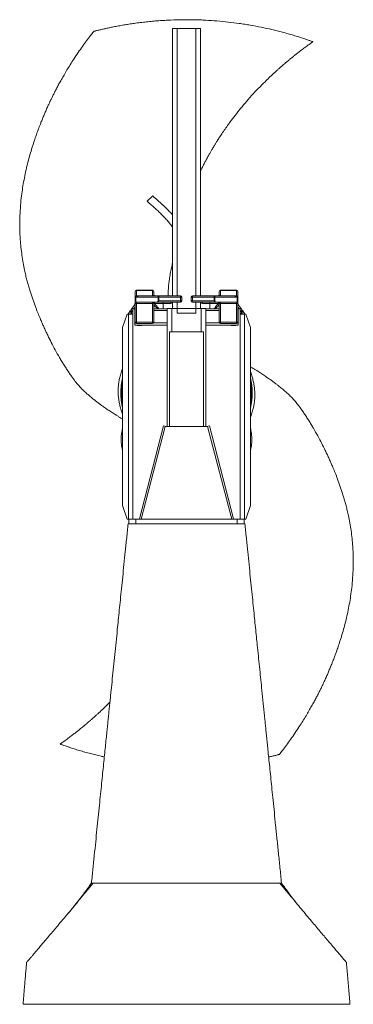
# Model space of a CAD drawing. Header units: millimetres. Extents: x 644 to 1360, y 540 to 2657.
import ezdxf

# ---------------------------------------------------------------- set-up
doc = ezdxf.new("R2010")
doc.units = ezdxf.units.MM

msp = doc.modelspace()

# ---------------------------------------------------------------- linework, layer by layer
at = {"color": 7, "linetype": 'Continuous', "lineweight": 15}
for p, q in [((971.8, 2637.9), (971.8, 2063.3)), ((971.8, 2637.9), (981.8, 2637.9)), ((981.8, 2637.9), (1021.9, 2637.9)), ((1021.9, 2637.9), (1031.9, 2637.9)), ((1031.9, 2637.9), (1031.9, 2063.3)), ((929.3, 2278.2), (917.4, 2266.7)), ((894.5, 2075.3), (894.5, 2075.1)), ((894.5, 2075.3), (928.6, 2075.3)), ((894.5, 2075.1), (894.5, 2063.5)), ((928.6, 2075.1), (894.5, 2075.1)), ((928.6, 2075.1), (928.6, 2075.3)), ((928.6, 2063.5), (928.6, 2075.1)), ((1075.1, 2075.3), (1075.1, 2075.1)), ((1075.1, 2075.3), (1109.2, 2075.3)), ((1075.1, 2075.1), (1075.1, 2063.5)), ((1109.2, 2075.1), (1075.1, 2075.1)), ((1109.2, 2075.1), (1109.2, 2075.3)), ((1109.2, 2063.5), (1109.2, 2075.1)), ((891.5, 2060.7), (891.5, 2072.3)), ((891.5, 2060.7), (893, 2060.7)), ((891.5, 2050.7), (891.5, 2060.7)), ((893, 2060.7), (893, 2049.6)), ((893, 2060.7), (893, 2060.7)), ((894.5, 2063.5), (894.6, 2063.5)), ((894.6, 2063.5), (928.6, 2063.5)), ((941, 2060.3), (896.7, 2060.3)), ((898.3, 2063.3), (942.5, 2063.3)), ((928.6, 2063.3), (928.6, 2063.5)), ((931.6, 2072.3), (931.6, 2066.3)), ((941, 2051.4), (941, 2060.3)), ((942.5, 2060.3), (941, 2060.3)), ((942.5, 2060.3), (942.5, 2063.3)), ((942.5, 2063.3), (988.8, 2063.3)), ((988.8, 2060.3), (942.5, 2060.3)), ((942.5, 2060.3), (942.5, 2052.9)), ((988.8, 2063.3), (988.8, 2060.3)), ((991.8, 2060.3), (988.8, 2060.3)), ((988.8, 2052.9), (988.8, 2060.3)), ((991.8, 2060.3), (991.8, 2052.9)), ((1011.9, 2052.9), (1011.9, 2060.3)), ((1011.9, 2060.3), (1014.9, 2060.3)), ((1014.9, 2060.3), (1014.9, 2063.3)), ((1014.9, 2063.3), (1061.2, 2063.3)), ((1014.9, 2060.3), (1014.9, 2052.9)), ((1061.2, 2060.3), (1014.9, 2060.3)), ((1061.2, 2060.3), (1061.2, 2063.3)), ((1061.2, 2063.3), (1105.5, 2063.3)), ((1061.2, 2052.9), (1061.2, 2060.3)), ((1061.2, 2060.3), (1062.8, 2060.3)), ((1062.8, 2060.3), (1062.8, 2051.4)), ((1107, 2060.3), (1062.8, 2060.3)), ((1072.1, 2066.3), (1072.1, 2072.3)), ((1075.1, 2063.5), (1109.1, 2063.5)), ((1075.1, 2063.5), (1075.1, 2063.3)), ((1109.1, 2063.5), (1109.2, 2063.5)), ((1110.7, 2060.7), (1110.7, 2060.7)), ((1110.7, 2049.6), (1110.7, 2060.7)), ((1110.7, 2060.7), (1112.2, 2060.7)), ((1112.2, 2072.3), (1112.2, 2060.7)), ((1112.2, 2060.7), (1112.2, 2050.7)), ((885.9, 2037.8), (890.7, 2045)), ((886.8, 1583.3), (886.8, 2035.7)), ((886.8, 2035.7), (890.9, 2035.7)), ((891.5, 2035.7), (890.9, 2035.7)), ((890.9, 2035.7), (890.9, 2031.6)), ((891.5, 2046.9), (891.5, 2050.7)), ((891.5, 2046.9), (894.5, 2046.9)), ((891.5, 2006.6), (891.5, 2046.9)), ((894.5, 2049.7), (894.5, 2046.9)), ((928.6, 2046.9), (894.5, 2046.9)), ((894.5, 2046.9), (894.5, 2006.6)), ((896.5, 2049.9), (936.7, 2049.9)), ((928.6, 2046.9), (931.6, 2046.9)), ((928.6, 2006.6), (928.6, 2046.9)), ((931.6, 2046.9), (931.6, 2006.6)), ((960.5, 2035.7), (931.6, 2035.7)), ((951.7, 2046.9), (934, 2046.9)), ((988.8, 2049.9), (936.7, 2049.9)), ((942.5, 2052.9), (941, 2051.4)), ((942.5, 2052.9), (988.8, 2052.9)), ((951.7, 2049.9), (951.7, 2046.9)), ((967.8, 2046.9), (951.7, 2046.9)), ((960.5, 1782.3), (960.5, 2036.1)), ((960.5, 2036.1), (970.6, 2036.1)), ((967.8, 2049.9), (967.8, 2046.9)), ((970.6, 1986.3), (970.6, 2036.1)), ((970.6, 2036.1), (981.7, 2036.1)), ((971.8, 2049.9), (971.8, 2036.1)), ((1022, 2036.1), (981.7, 2036.1)), ((981.7, 2036.1), (981.7, 2026)), ((991.8, 2052.9), (988.8, 2052.9)), ((988.8, 2049.9), (988.8, 2052.9)), ((1014.9, 2052.9), (1011.9, 2052.9)), ((1014.9, 2052.9), (1061.2, 2052.9)), ((1014.9, 2049.9), (1014.9, 2052.9)), ((1067, 2049.9), (1014.9, 2049.9)), ((1022, 2036.1), (1022, 2026)), ((1022, 2036.1), (1033.1, 2036.1)), ((1031.9, 2049.9), (1031.9, 2036.1)), ((1033.1, 2036.1), (1043.2, 2036.1)), ((1033.1, 2036.1), (1033.1, 1986.3)), ((1036, 2049.9), (1036, 2046.9)), ((1052, 2046.9), (1036, 2046.9)), ((1043.2, 1782.3), (1043.2, 2036.1)), ((1072.1, 2035.7), (1043.2, 2035.7)), ((1043.2, 2035.7), (1043.2, 2031.6)), ((1043.2, 2035.7), (1043.2, 2035.7)), ((1052, 2049.9), (1052, 2046.9)), ((1069.7, 2046.9), (1052, 2046.9)), ((1062.8, 2051.4), (1061.2, 2052.9)), ((1107.3, 2049.9), (1067, 2049.9)), ((1072.1, 2046.9), (1075.1, 2046.9)), ((1072.1, 2006.6), (1072.1, 2046.9)), ((1109.2, 2046.9), (1075.1, 2046.9)), ((1075.1, 2046.9), (1075.1, 2006.6)), ((1109.2, 2046.9), (1109.2, 2049.7)), ((1109.2, 2046.9), (1112.2, 2046.9)), ((1109.2, 2006.6), (1109.2, 2046.9)), ((1112.2, 2050.7), (1112.2, 2046.9)), ((1112.2, 2046.9), (1112.2, 2006.6)), ((1112.8, 2035.7), (1112.2, 2035.7)), ((1112.8, 2035.7), (1112.8, 2031.6)), ((1112.8, 2035.7), (1116.9, 2035.7)), ((1113, 2045), (1117.8, 2037.8)), ((1116.9, 2035.7), (1116.9, 1583.3)), ((874.6, 2024.3), (864.6, 1995)), ((877.3, 2024.3), (874.6, 2024.3)), ((876.8, 2024.3), (881.1, 2030.8)), ((877.3, 2024.3), (886.8, 2024.3)), ((877.3, 2024.3), (877.3, 1583.3)), ((881.1, 2030.8), (881.2, 2030.9)), ((881.2, 2030.9), (881.2, 2030.9)), ((881.9, 2030.4), (883.7, 2029.2)), ((883.7, 2029.2), (882.2, 2027)), ((882.2, 2024.3), (882.2, 2027)), ((886.3, 2029), (883.7, 2029.2)), ((886.8, 2024.3), (886.8, 1583.3)), ((890.9, 2005.4), (890.9, 2031.6)), ((891.5, 2031.6), (890.9, 2031.6)), ((960.5, 2031.6), (931.6, 2031.6)), ((1022, 2026), (981.7, 2026)), ((1043.2, 2005.4), (1043.2, 2031.6)), ((1072.1, 2031.6), (1043.2, 2031.6)), ((1112.8, 2031.6), (1112.2, 2031.6)), ((1112.8, 2005.4), (1112.8, 2031.6)), ((1116.9, 2024.3), (1126.4, 2024.3)), ((1120, 2029.2), (1117.4, 2029)), ((1120, 2029.2), (1121.8, 2030.4)), ((1121.5, 2027), (1120, 2029.2)), ((1121.5, 2027), (1121.5, 2024.3)), ((1122.5, 2030.9), (1122.5, 2030.9)), ((1122.5, 2030.9), (1122.6, 2030.8)), ((1122.6, 2030.8), (1127, 2024.3)), ((1126.4, 2024.3), (1126.4, 1583.3)), ((1126.4, 2024.3), (1129.1, 2024.3)), ((1129.1, 2024.3), (1139.1, 1995)), ((864.6, 1612.6), (864.6, 1995)), ((890.9, 2005.4), (891.8, 2005.4)), ((890.9, 2000.3), (890.9, 2005.4)), ((895.9, 2000.3), (890.9, 2000.3)), ((891.5, 2006.6), (894.5, 2006.6)), ((894.5, 2006.6), (928.6, 2006.6)), ((894.5, 2003.6), (928.6, 2003.6)), ((906, 2000.3), (895.9, 2000.3)), ((895.9, 1999.3), (895.9, 2000.3)), ((906, 1999.3), (895.9, 1999.3)), ((960.5, 2000.3), (906, 2000.3)), ((906, 1999.3), (906, 2000.3)), ((928.6, 2006.6), (931.6, 2006.6)), ((931.4, 2005.4), (960.5, 2005.4)), ((1043.2, 2000.3), (1043.2, 2005.4)), ((1043.2, 2005.4), (1072.3, 2005.4)), ((1097.7, 2000.3), (1043.2, 2000.3)), ((1072.1, 2006.6), (1075.1, 2006.6)), ((1109.2, 2006.6), (1075.1, 2006.6)), ((1075.1, 2003.6), (1109.2, 2003.6)), ((1107.8, 2000.3), (1097.7, 2000.3)), ((1097.7, 1999.3), (1097.7, 2000.3)), ((1107.8, 1999.3), (1097.7, 1999.3)), ((1112.8, 2000.3), (1107.8, 2000.3)), ((1107.8, 1999.3), (1107.8, 2000.3)), ((1109.2, 2006.6), (1112.2, 2006.6)), ((1111.9, 2005.4), (1112.8, 2005.4)), ((1112.8, 2005.4), (1112.8, 2000.3)), ((1139.1, 1612.6), (1139.1, 1995)), ((965.5, 1782.3), (965.5, 1986.3)), ((965.5, 1986.3), (1038.2, 1986.3)), ((1038.2, 1986.3), (1038.2, 1782.3)), ((901, 1583.6), (952.7, 1783.9)), ((904.6, 1583.3), (956.4, 1782.3)), ((952.7, 1783.9), (958.9, 1782.3)), ((956.4, 1782.3), (1047.3, 1782.3)), ((1044.8, 1782.3), (1051, 1783.9)), ((1047.3, 1782.3), (1099.1, 1583.3)), ((1102.8, 1583.6), (1051, 1783.9)), ((864.6, 1612.6), (874.6, 1583.3)), ((1139.1, 1612.6), (1129.1, 1583.3)), ((874.6, 1583.3), (877.3, 1583.3)), ((877.3, 1583.3), (877.7, 1583.3)), ((877.7, 1573.3), (877.7, 1583.3)), ((892.9, 1583.3), (877.7, 1583.3)), ((892.9, 1573.3), (892.9, 1583.3)), ((1110.8, 1583.3), (892.9, 1583.3)), ((901, 1583.6), (902, 1583.3)), ((1101.7, 1583.3), (1102.8, 1583.6)), ((1110.8, 1573.3), (1110.8, 1583.3)), ((1126, 1583.3), (1110.8, 1583.3)), ((1126, 1573.3), (1126, 1583.3)), ((1126, 1583.3), (1126.4, 1583.3)), ((1129.1, 1583.3), (1126.4, 1583.3)), ((1226.7, 771.3), (1202.3, 800.9))]:
    msp.add_line(p, q, dxfattribs=at)
at = {"color": 8, "linetype": 'Continuous', "lineweight": 15}
for p, q in [((981.8, 2637.9), (981.8, 2063.3)), ((1021.9, 2637.9), (1021.9, 2063.3)), ((891.5, 2039), (889, 2035.7)), ((932.5, 2049), (932.6, 2048.6)), ((951.7, 2046.9), (951.7, 2035.7)), ((981.8, 2049.9), (981.8, 2036.1)), ((1021.9, 2049.9), (1021.9, 2036.1)), ((1052, 2035.7), (1052, 2046.9)), ((1071.1, 2048.6), (1071.2, 2049)), ((1114.7, 2035.7), (1112.2, 2039)), ((883.5, 2024.3), (883.7, 2029.2)), ((886.3, 2029), (886.3, 2024.3)), ((1117.5, 2024.3), (1117.4, 2029)), ((1120, 2029.2), (1120.2, 2024.3)), ((894.5, 2006.6), (894.5, 2003.6)), ((928.6, 2003.6), (928.6, 2006.6)), ((1075.1, 2006.6), (1075.1, 2003.6)), ((1109.2, 2003.6), (1109.2, 2006.6))]:
    msp.add_line(p, q, dxfattribs=at)
at = {"color": 7, "linetype": 'Continuous', "lineweight": 15, "flags": 128}
for points in [[(896.7, 2060.3), (896.7, 2060.9), (896.8, 2061.4), (897, 2061.9), (897.1, 2062.4), (897.4, 2062.8), (897.7, 2063), (897.9, 2063.2), (898.3, 2063.3)], [(942.5, 2063.3), (942.2, 2063.2), (941.9, 2063), (941.7, 2062.8), (941.4, 2062.4), (941.2, 2061.9), (941.1, 2061.4), (941, 2060.9), (941, 2060.3)], [(1062.8, 2060.3), (1062.7, 2060.9), (1062.6, 2061.4), (1062.5, 2061.9), (1062.3, 2062.4), (1062.1, 2062.8), (1061.8, 2063), (1061.5, 2063.2), (1061.2, 2063.3)], [(1105.5, 2063.3), (1105.8, 2063.2), (1106.1, 2063), (1106.3, 2062.8), (1106.6, 2062.4), (1106.8, 2061.9), (1106.9, 2061.4), (1107, 2060.9), (1107, 2060.3)], [(881.2, 2030.9), (881.6, 2031.3), (882.2, 2031.5), (883, 2031.5), (883.8, 2031.3), (884.6, 2030.9), (885.3, 2030.3), (885.9, 2029.7), (886.3, 2029)], [(881.9, 2030.4), (881.8, 2030.6), (881.8, 2030.8), (881.7, 2030.9), (881.6, 2031), (881.5, 2031), (881.4, 2031), (881.3, 2031), (881.2, 2030.9)], [(1117.4, 2029), (1117.8, 2029.7), (1118.4, 2030.3), (1119.1, 2030.9), (1119.9, 2031.3), (1120.7, 2031.5), (1121.5, 2031.5), (1122.1, 2031.3), (1122.5, 2030.9)], [(1121.8, 2030.4), (1121.9, 2030.6), (1122, 2030.8), (1122, 2030.9), (1122.1, 2031), (1122.2, 2031), (1122.3, 2031), (1122.4, 2031), (1122.5, 2030.9)], [(748.2, 736.3), (770.9, 763.8), (801.5, 800.9)]]:
    msp.add_lwpolyline(points, dxfattribs=at)
at = {"color": 8, "linetype": 'Continuous', "lineweight": 15, "flags": 128}
for points in [[(885.9, 2037.8), (885.8, 2037.6), (885.9, 2037.3), (886, 2036.9), (886.3, 2036.4), (886.8, 2036), (887.2, 2035.7)], [(1116.6, 2035.7), (1117, 2036), (1117.4, 2036.4), (1117.7, 2036.9), (1117.9, 2037.3), (1117.9, 2037.6), (1117.8, 2037.8)]]:
    msp.add_lwpolyline(points, dxfattribs=at)
at = {"color": 7, "linetype": 'Continuous', "lineweight": 15}
for centre, radius, start, end in [((894.5, 2072.3), 3.01, 90, 180), ((894.4, 2072.2), 2.91, 87.9548, 177.7972), ((928.6, 2072.3), 3.01, 0, 90), ((928.7, 2072.2), 2.91, 2.2028, 92.0452), ((1075.1, 2072.3), 3.01, 90, 180), ((1075, 2072.2), 2.91, 87.9548, 177.7972), ((1109.2, 2072.3), 3.01, 0, 90), ((1109.3, 2072.2), 2.91, 2.2028, 92.0452), ((894.4, 2060.6), 2.91, 87.9548, 177.7972), ((897.1, 2060.2), 4.11, 127.7912, 173.6349), ((897.1, 2060.3), 4.11, 127.7912, 173.6349), ((934.7, 2066.3), 3.01, 180, 270), ((988.8, 2060.3), 3.01, 0, 90), ((1014.9, 2060.3), 3.01, 90, 180), ((1069.1, 2066.3), 3.01, 270, 0), ((1106.6, 2060.2), 4.11, 6.3651, 52.2088), ((1106.7, 2060.3), 4.11, 6.3651, 52.2088), ((1109.3, 2060.6), 2.91, 2.2028, 92.0452), ((934.7, 2046.9), 3.01, 90, 180), ((935, 2047.1), 2.86, 90.3592, 146.7085), ((935.2, 2047), 2.9, 90.3256, 149.4582), ((988.8, 2052.9), 3.01, 270, 0), ((1014.9, 2052.9), 3.01, 180, 270), ((1068.5, 2047), 2.9, 30.5418, 89.6744), ((1068.7, 2047.1), 2.86, 33.2915, 89.6408), ((1069.1, 2046.9), 3.01, 0, 90), ((894.5, 2006.6), 3.01, 180, 270), ((928.6, 2006.6), 3.01, 270, 0), ((1075.1, 2006.6), 3.01, 180, 270), ((1109.2, 2006.6), 3.01, 270, 0), ((1001.9, 1854.7), 141.2, 166.5142, 180), ((1001.9, 1854.7), 141.2, 346.5142, 13.4858), ((1001.9, 1854.7), 138.6, 172.0423, 180), ((1001.9, 1854.7), 138.6, 353.9151, 7.9577), ((1001.9, 1854.7), 141.2, 180, 193.4613), ((1001.9, 1854.7), 138.6, 180, 186.0849), ((1001.9, 1844.6), 137.9, 174.5097, 185.4903), ((1001.9, 1844.6), 137.9, 354.5097, 5.4903)]:
    msp.add_arc(centre, radius, start, end, dxfattribs=at)
at = {"color": 8, "linetype": 'Continuous', "lineweight": 15}
for centre, radius, start, end in [((892.9, 2044.1), 2.39, 159.7064, 234.5029), ((930.2, 2048.8), 3.35, 295.1241, 337.0621), ((930.4, 2048.1), 3.75, 289.1413, 342.1349), ((930.5, 2050), 2.77, 295.5068, 322.904), ((930.6, 2050.2), 2.73, 295.7378, 321.0319), ((930.6, 2050.5), 2.78, 297.43, 317.9562), ((967.8, 2052.9), 6.02, 270, 311.8103), ((1036, 2052.9), 6.02, 228.1897, 270), ((1073.3, 2048.1), 3.75, 197.8651, 250.8587), ((1073.5, 2048.8), 3.35, 202.9379, 244.8759), ((1073.1, 2050.2), 2.73, 218.9681, 244.2622), ((1073.2, 2050), 2.77, 217.096, 244.4932), ((1073.1, 2050.5), 2.78, 222.0438, 242.57), ((1110.8, 2044.1), 2.39, 305.4971, 20.2936), ((1001.9, 1854.7), 140.2, 168.3462, 180), ((1001.9, 1854.7), 140.2, 348.3462, 11.6538), ((1001.9, 1854.7), 140.2, 180, 191.6538)]:
    msp.add_arc(centre, radius, start, end, dxfattribs=at)
at = {"color": 7, "linetype": 'Continuous', "lineweight": 15}
for centre, major_axis, ratio, start_param, end_param in [((896.7, 2066.3), (9.87, 0), 0.61, 4.331883, 4.712389), ((898.3, 2066.3), (9.87, 0), 0.305, 4.331883, 4.712389), ((928.6, 2066.3), (3.01, 0), 0.928477, 4.712389, 6.283185), ((1075.1, 2066.3), (3.01, 0), 0.928477, 3.141593, 4.712389), ((1105.5, 2066.3), (9.87, 0), 0.305, 4.712389, 5.092895), ((1107, 2066.3), (9.87, 0), 0.61, 4.712389, 5.092895), ((896.5, 2046.9), (4.93, 0), 0.61, 1.570796, 1.971428), ((934.7, 2046.9), (6.02, 0), 0.5, 1.570796, 3.141593), ((936.7, 2052.9), (4.93, 0), 0.61, 4.712389, 5.735445), ((1067, 2052.9), (4.93, 0), 0.61, 3.689333, 4.712389), ((1069.1, 2046.9), (6.02, 0), 0.5, 0, 1.570796), ((1107.3, 2046.9), (4.93, 0), 0.61, 1.170165, 1.570796), ((881.1, 2025.4), (0.33, 5.63), 0.185643, 0.248605, 0.304054), ((881.1, 2025.4), (0.33, 5.63), 0.185643, 5.016443, 5.815793), ((1122.6, 2025.4), (-0.33, 5.63), 0.185643, 0.467392, 1.266742), ((1122.6, 2025.4), (-0.33, 5.63), 0.185643, 5.979131, 6.03458)]:
    msp.add_ellipse(centre, major_axis=major_axis, ratio=ratio, start_param=start_param, end_param=end_param, dxfattribs=at)
for points, knots in [([(1273.3, 2609.7), (1273.3, 2609.7), (1273.3, 2609.7), (1273.1, 2609.8), (1272.5, 2610), (1270.8, 2610.6), (1268.4, 2611.5), (1258.8, 2614.8), (1246.6, 2618.9), (1231.3, 2623.6), (1219.8, 2626.9), (1204.5, 2631.1), (1185.2, 2635.9), (1162.1, 2641), (1142.6, 2644.7), (1126.9, 2647.3), (1111.2, 2649.6), (1091.3, 2652.2), (1067.3, 2654.5), (1047.1, 2655.8), (1030.8, 2656.6), (1018.4, 2656.9), (1006, 2657.1), (989.2, 2657), (972.3, 2656.6), (955.1, 2655.7), (942.1, 2654.9), (929, 2653.8), (915.9, 2652.5), (902.7, 2650.9), (890.1, 2649.3), (878.3, 2647.5), (867.1, 2645.7), (856, 2643.7), (845.8, 2641.8), (836.7, 2639.9), (828.8, 2638.2), (822.3, 2636.7), (817.4, 2635.6), (813.7, 2634.7), (810.3, 2633.9), (807.9, 2633.3), (806, 2632.8), (805.1, 2632.5), (804.5, 2632.4), (803.8, 2632.2), (802.9, 2632), (802.8, 2632), (802.8, 2632)], [0, 0, 0, 0, 0.000128, 0.001621, 0.004728, 0.008294, 0.014562, 0.020911, 0.07079, 0.095726, 0.120661, 0.145597, 0.195472, 0.245347, 0.295259, 0.320271, 0.345288, 0.395357, 0.445233, 0.495171, 0.520245, 0.545318, 0.57043, 0.595542, 0.646799, 0.672485, 0.698172, 0.724075, 0.749978, 0.776009, 0.802039, 0.823777, 0.845568, 0.867579, 0.889703, 0.906037, 0.922449, 0.938805, 0.947136, 0.955548, 0.964688, 0.973931, 0.977164, 0.980475, 0.983942, 0.987425, 0.994434, 1, 1, 1, 1]), ([(802.8, 2632), (800.5, 2629.1), (795.3, 2622.5), (787.2, 2611.7), (778.3, 2599.5), (769.1, 2586.2), (760.3, 2573), (752.3, 2560.5), (745.3, 2549.2), (739, 2538.4), (733.3, 2528.4), (728.1, 2519.1), (723.5, 2510.5), (719.5, 2502.7), (716.3, 2496.5), (714, 2491.8), (712.5, 2488.6), (711.2, 2486), (710.2, 2483.9), (709.2, 2481.9), (708.1, 2479.5), (706.7, 2476.4), (705, 2472.8), (703.2, 2468.8), (701.3, 2464.5), (699.5, 2460.4), (697.7, 2456.4), (695.4, 2450.9), (692.6, 2444.1), (689.5, 2436.4), (687, 2429.9), (684.9, 2424.6), (683.3, 2420.3), (682, 2416.5), (680.6, 2412.6), (679, 2408.1), (677.1, 2402.9), (675.1, 2397), (672.9, 2390.3), (670.5, 2382.7), (667.3, 2372.2), (663.4, 2358.7), (659.3, 2342.4), (655.5, 2325.7), (652.1, 2308.7), (649.3, 2291.3), (646.8, 2272.5), (644.9, 2252.1), (643.8, 2230.1), (643.7, 2207.4), (644.6, 2186.6), (646.3, 2167.5), (648.4, 2150.7), (651, 2134.4), (653.8, 2120.1), (656.5, 2107.8), (659.1, 2097.4), (661.8, 2087.6), (664.5, 2078.1), (667.3, 2069.2), (670.1, 2060.6), (673, 2052.3), (675.9, 2044.2), (678.7, 2036.7), (681.3, 2029.9), (683.7, 2023.8), (686.2, 2017.9), (688.8, 2011.5), (691.9, 2004.3), (695.5, 1996.3), (699.5, 1987.6), (704.8, 1976.5), (711.6, 1962.9), (720, 1946.9), (727.6, 1933.4), (734.1, 1922.4), (739.2, 1914.1), (744.4, 1906), (749.5, 1898.2), (754.5, 1891.1), (759, 1885), (762.9, 1879.7), (766.4, 1875.3), (769.6, 1871.4), (772.7, 1867.9), (775.8, 1864.6), (778.9, 1861.4), (782.2, 1858.3), (785.5, 1855.2), (788.8, 1852.3), (792, 1849.5), (795.5, 1846.6), (799.1, 1843.6), (803.2, 1840.3), (807.7, 1836.7), (812.8, 1832.8), (818.1, 1828.8), (823.1, 1825.2), (827.6, 1822), (831.8, 1819.2), (835.8, 1816.5), (839.9, 1813.8), (844.2, 1811.1), (848.8, 1808.2), (853.7, 1805.1), (858.5, 1802.1), (862.2, 1799.8), (864.2, 1798.5), (864.6, 1798.3)], [0, 0, 0, 0, 0.011638, 0.026489, 0.042387, 0.059355, 0.077421, 0.092185, 0.10621, 0.119307, 0.131461, 0.14266, 0.152888, 0.162131, 0.170375, 0.174743, 0.178521, 0.181699, 0.18377, 0.185735, 0.188891, 0.192233, 0.196385, 0.201312, 0.206294, 0.211077, 0.215658, 0.220035, 0.23007, 0.238787, 0.24616, 0.252165, 0.256781, 0.2606, 0.264863, 0.269877, 0.275659, 0.282232, 0.289635, 0.297913, 0.307107, 0.324405, 0.342115, 0.360066, 0.378267, 0.396725, 0.415482, 0.438074, 0.461224, 0.484966, 0.509335, 0.52711, 0.545224, 0.562815, 0.579301, 0.591346, 0.602596, 0.613239, 0.62363, 0.6337, 0.643061, 0.652298, 0.661461, 0.670277, 0.677875, 0.684656, 0.690905, 0.698228, 0.7066, 0.715955, 0.726172, 0.737006, 0.755137, 0.774415, 0.794543, 0.804806, 0.815125, 0.825431, 0.835531, 0.844835, 0.853064, 0.859866, 0.86582, 0.871132, 0.876055, 0.880776, 0.8856, 0.890424, 0.895296, 0.900043, 0.904718, 0.90932, 0.914727, 0.91986, 0.926277, 0.933444, 0.940771, 0.947543, 0.953314, 0.958421, 0.963608, 0.968849, 0.974252, 0.980003, 0.986178, 0.992698, 0.998485, 1, 1, 1, 1]), ([(1031.9, 2331.7), (1032.1, 2332.1), (1033.4, 2334.9), (1035.9, 2339.9), (1039.5, 2346.9), (1043.2, 2354), (1046.9, 2361), (1050.6, 2367.6), (1054.1, 2373.7), (1057.1, 2378.8), (1059.6, 2383.1), (1061.6, 2386.4), (1063.3, 2389.2), (1064.9, 2391.8), (1066.7, 2394.7), (1068.7, 2397.9), (1071.1, 2401.6), (1073.6, 2405.4), (1077.4, 2411.4), (1082.9, 2419.4), (1090.1, 2429.8), (1098.8, 2441.7), (1109.1, 2455.2), (1121.3, 2470.4), (1134.6, 2486), (1148.7, 2501.6), (1163.1, 2516.6), (1174.5, 2527.9), (1182.8, 2535.8), (1188.1, 2540.7), (1193.3, 2545.5), (1198.4, 2550.1), (1203.4, 2554.6), (1207.9, 2558.5), (1211.8, 2561.9), (1214.9, 2564.5), (1217.3, 2566.5), (1218.9, 2567.8), (1220.3, 2569), (1221.9, 2570.3), (1224.2, 2572.3), (1227.4, 2574.9), (1231.6, 2578.3), (1236.9, 2582.5), (1243.1, 2587.4), (1250.3, 2592.9), (1258.4, 2599), (1266.2, 2604.7), (1271.3, 2608.3), (1273.3, 2609.7)], [0, 0, 0, 0, 0.003471, 0.024414, 0.045553, 0.066888, 0.08842, 0.109568, 0.128402, 0.144765, 0.157325, 0.167896, 0.176478, 0.183784, 0.192629, 0.203091, 0.215044, 0.227456, 0.240228, 0.272083, 0.305973, 0.341812, 0.390922, 0.443223, 0.498716, 0.556385, 0.61233, 0.666138, 0.685759, 0.705074, 0.724082, 0.742781, 0.761148, 0.777673, 0.79143, 0.802422, 0.810654, 0.816128, 0.819373, 0.82504, 0.833127, 0.84363, 0.858586, 0.876683, 0.897908, 0.922245, 0.949673, 0.980165, 1, 1, 1, 1]), ([(917.4, 2266.7), (920.5, 2263.9), (926.4, 2258.8), (934.8, 2251.2), (942.3, 2244.3), (948.9, 2237.9), (954.2, 2232.4), (958.4, 2227.8), (961.7, 2224), (964.6, 2220.6), (967, 2217.4), (969.4, 2214.3), (971, 2212.1), (971.8, 2210.9)], [0, 0, 0, 0, 0.157746, 0.302211, 0.433196, 0.550697, 0.65479, 0.727264, 0.79166, 0.848095, 0.896689, 0.945655, 1, 1, 1, 1]), ([(971.8, 2237.5), (970.2, 2239.3), (966, 2244), (958.7, 2251.4), (949.7, 2260), (939.8, 2268.9), (932.8, 2275), (929.3, 2278.2)], [0, 0, 0, 0, 0.12363, 0.318818, 0.529746, 0.756607, 1, 1, 1, 1]), ([(962.8, 2063.3), (962.8, 2063.7), (962.7, 2065.2), (962.7, 2067.5), (962.6, 2070.1), (962.7, 2072.7), (962.8, 2076), (962.9, 2079.9), (963.3, 2084.3), (963.7, 2089.1), (964.4, 2094.1), (965.1, 2099.5), (966.1, 2105.1), (967.1, 2111), (968.3, 2117.1), (969.6, 2123.2), (970.7, 2129.1), (971.4, 2132.8), (971.8, 2134.5)], [0, 0, 0, 0, 0.019392, 0.062257, 0.093029, 0.12842, 0.173309, 0.227785, 0.291372, 0.358977, 0.429468, 0.502918, 0.583095, 0.666567, 0.753315, 0.843319, 0.928375, 1, 1, 1, 1]), ([(881.2, 2030.9), (881.3, 2031), (881.4, 2031.1), (881.5, 2031.4), (881.6, 2031.5), (881.9, 2031.9), (882.1, 2032.2), (882.5, 2032.8), (882.7, 2033.1), (883.1, 2033.7), (883.3, 2034), (883.7, 2034.6), (883.9, 2034.9), (884.3, 2035.5), (884.5, 2035.8), (885.1, 2036.7), (885.5, 2037.3), (885.9, 2037.8)], [0, 0, 0, 0, 0.0625, 0.0625, 0.125, 0.125, 0.25, 0.25, 0.375, 0.375, 0.5, 0.5, 0.625, 0.625, 0.75, 0.75, 1, 1, 1, 1]), ([(890.7, 2045), (890.9, 2045.2), (891, 2045.5), (891.2, 2046), (891.3, 2046.3), (891.5, 2047), (891.5, 2047.4), (891.5, 2047.8)], [0, 0, 0, 0, 0.25, 0.25, 0.5, 0.5, 1, 1, 1, 1]), ([(893, 2049.6), (892.7, 2049.7), (892.5, 2049.8), (892.2, 2049.9), (892, 2050), (891.8, 2050.2), (891.7, 2050.3), (891.6, 2050.5), (891.6, 2050.5), (891.5, 2050.6), (891.5, 2050.6), (891.5, 2050.7)], [0, 0, 0, 0, 0.25, 0.25, 0.5, 0.5, 0.75, 0.75, 0.875, 0.875, 1, 1, 1, 1]), ([(893, 2049.6), (893.2, 2049.6), (893.5, 2049.5), (894, 2049.6), (894.3, 2049.6), (894.5, 2049.7)], [0, 0, 0, 0, 0.5, 0.5, 1, 1, 1, 1]), ([(1109.2, 2049.7), (1109.4, 2049.6), (1109.7, 2049.6), (1110.1, 2049.6), (1110.2, 2049.6), (1110.5, 2049.6), (1110.6, 2049.6), (1110.7, 2049.6)], [0, 0, 0, 0, 0.5, 0.5, 0.75, 0.75, 1, 1, 1, 1]), ([(1110.7, 2049.6), (1111, 2049.7), (1111.2, 2049.8), (1111.5, 2049.9), (1111.7, 2050), (1111.9, 2050.2), (1112, 2050.3), (1112.1, 2050.5), (1112.1, 2050.5), (1112.2, 2050.6), (1112.2, 2050.6), (1112.2, 2050.7)], [0, 0, 0, 0, 0.25, 0.25, 0.5, 0.5, 0.75, 0.75, 0.875, 0.875, 1, 1, 1, 1]), ([(1112.2, 2047.8), (1112.2, 2047.6), (1112.2, 2047.4), (1112.2, 2046.9), (1112.3, 2046.7), (1112.4, 2046.2), (1112.5, 2046), (1112.7, 2045.5), (1112.9, 2045.2), (1113, 2045)], [0, 0, 0, 0, 0.25, 0.25, 0.5, 0.5, 0.75, 0.75, 1, 1, 1, 1]), ([(1117.8, 2037.8), (1118.2, 2037.3), (1118.6, 2036.7), (1119.2, 2035.8), (1119.4, 2035.5), (1119.8, 2034.9), (1120, 2034.6), (1120.4, 2034), (1120.6, 2033.7), (1121, 2033.1), (1121.2, 2032.8), (1121.6, 2032.2), (1121.8, 2031.9), (1122.1, 2031.5), (1122.2, 2031.4), (1122.4, 2031.1), (1122.4, 2031), (1122.5, 2030.9)], [0, 0, 0, 0, 0.25, 0.25, 0.375, 0.375, 0.5, 0.5, 0.625, 0.625, 0.75, 0.75, 0.875, 0.875, 0.9375, 0.9375, 1, 1, 1, 1]), ([(1200.9, 1077.3), (1203.2, 1080.2), (1208.4, 1086.8), (1216.5, 1097.6), (1225.4, 1109.8), (1234.7, 1123.1), (1243.4, 1136.3), (1251.4, 1148.8), (1258.4, 1160.1), (1264.7, 1170.9), (1270.4, 1180.9), (1275.6, 1190.2), (1280.2, 1198.8), (1284.2, 1206.6), (1287.4, 1212.8), (1289.7, 1217.5), (1291.3, 1220.7), (1292.5, 1223.3), (1293.5, 1225.4), (1294.5, 1227.4), (1295.6, 1229.8), (1297, 1232.9), (1298.7, 1236.5), (1300.5, 1240.5), (1302.4, 1244.8), (1304.3, 1248.9), (1306, 1252.9), (1308.3, 1258.4), (1311.1, 1265.2), (1314.2, 1272.9), (1316.7, 1279.4), (1318.8, 1284.7), (1320.4, 1289), (1321.7, 1292.8), (1323.2, 1296.7), (1324.8, 1301.2), (1326.6, 1306.4), (1328.6, 1312.3), (1330.8, 1319), (1333.2, 1326.6), (1336.4, 1337.1), (1340.3, 1350.6), (1344.5, 1366.9), (1348.2, 1383.6), (1351.6, 1400.6), (1354.4, 1418), (1356.9, 1436.8), (1358.8, 1457.2), (1359.9, 1479.2), (1360, 1501.9), (1359.1, 1522.7), (1357.4, 1541.8), (1355.4, 1558.6), (1352.8, 1574.9), (1350, 1589.2), (1347.2, 1601.5), (1344.6, 1611.9), (1341.9, 1621.7), (1339.2, 1631.2), (1336.4, 1640.1), (1333.6, 1648.7), (1330.7, 1657), (1327.8, 1665.1), (1325, 1672.6), (1322.4, 1679.4), (1320, 1685.5), (1317.6, 1691.4), (1314.9, 1697.7), (1311.8, 1705), (1308.2, 1713), (1304.2, 1721.7), (1298.9, 1732.8), (1292.2, 1746.4), (1283.7, 1762.4), (1276.1, 1775.9), (1269.6, 1786.9), (1264.5, 1795.2), (1259.3, 1803.3), (1254.2, 1811.1), (1249.2, 1818.2), (1244.8, 1824.3), (1240.8, 1829.6), (1237.3, 1834), (1234.1, 1837.9), (1231, 1841.5), (1227.9, 1844.7), (1224.8, 1847.9), (1221.5, 1851), (1218.2, 1854.1), (1214.9, 1857), (1211.7, 1859.8), (1208.2, 1862.7), (1204.6, 1865.7), (1200.6, 1869), (1196, 1872.6), (1190.9, 1876.5), (1185.6, 1880.5), (1180.6, 1884.1), (1176.1, 1887.3), (1171.9, 1890.2), (1167.9, 1892.8), (1163.8, 1895.5), (1159.5, 1898.3), (1154.9, 1901.1), (1150, 1904.2), (1145.2, 1907.2), (1141.5, 1909.5), (1139.5, 1910.8), (1139.1, 1911)], [0, 0, 0, 0, 0.011639, 0.02649, 0.042388, 0.059355, 0.077422, 0.092186, 0.106211, 0.119307, 0.131461, 0.14266, 0.152888, 0.162131, 0.170373, 0.174741, 0.17852, 0.181697, 0.183768, 0.185733, 0.188891, 0.192233, 0.196386, 0.201313, 0.206296, 0.211079, 0.21566, 0.220037, 0.230072, 0.238789, 0.246161, 0.252164, 0.25678, 0.260598, 0.26486, 0.269875, 0.275656, 0.28223, 0.289634, 0.297912, 0.307108, 0.324407, 0.342118, 0.36007, 0.378271, 0.396729, 0.415486, 0.438077, 0.461227, 0.484969, 0.509338, 0.527112, 0.545227, 0.562817, 0.579303, 0.591348, 0.602597, 0.613239, 0.623629, 0.633697, 0.643058, 0.652295, 0.661457, 0.670272, 0.677868, 0.684649, 0.6909, 0.698224, 0.706598, 0.715955, 0.726172, 0.737007, 0.755139, 0.774418, 0.794546, 0.804809, 0.815129, 0.825434, 0.835533, 0.844837, 0.853065, 0.859866, 0.86582, 0.871131, 0.876054, 0.880775, 0.885599, 0.890423, 0.895294, 0.90004, 0.904714, 0.909316, 0.914724, 0.91986, 0.926278, 0.933447, 0.940773, 0.947544, 0.953314, 0.958421, 0.963607, 0.968849, 0.974251, 0.980004, 0.98618, 0.992698, 0.998485, 1, 1, 1, 1]), ([(862.5, 1767.9), (862.8, 1769.7), (863.4, 1773.5), (864.1, 1777.7), (864.5, 1780.1), (864.6, 1780.7)], [0, 0, 0, 0, 0.422886, 0.856068, 1, 1, 1, 1]), ([(1139.1, 1780.7), (1139.2, 1780.3), (1139.6, 1778), (1140.3, 1773.7), (1140.9, 1769.8), (1141.2, 1767.9)], [0, 0, 0, 0, 0.101898, 0.556694, 1, 1, 1, 1]), ([(864.6, 1731.4), (863.8, 1734.4), (862.4, 1740.3), (861.4, 1749.5), (861.3, 1758.7), (862.1, 1764.8), (862.5, 1767.9)], [0, 0, 0, 0, 0.24836, 0.498907, 0.749453, 1, 1, 1, 1]), ([(1141.2, 1767.9), (1141.6, 1764.8), (1142.4, 1758.7), (1142.3, 1749.5), (1141.3, 1740.3), (1139.9, 1734.4), (1139.1, 1731.4)], [0, 0, 0, 0, 0.250547, 0.501093, 0.75164, 1, 1, 1, 1]), ([(876.5, 1573.3), (875.5, 1563.1), (873.4, 1543.2), (870.5, 1514.1), (867.6, 1486.2), (864.9, 1459.5), (862.3, 1434.2), (859.9, 1410.3), (857.6, 1387.8), (855.4, 1366.5), (853.1, 1343.6), (850.6, 1319), (847.9, 1292.3), (845.2, 1266.1), (842.6, 1240.2), (840.4, 1218.9), (838.7, 1201.9), (837.4, 1189.3), (836.1, 1176.7), (834.8, 1164.3), (833.6, 1151.9), (832.3, 1139.3), (830.9, 1125.6), (829.4, 1110.4), (827.6, 1093.7), (825.8, 1075.7), (823.9, 1056.5), (821.8, 1036.1), (819.6, 1014.5), (817.3, 991.7), (814.8, 967.6), (812.2, 942.4), (809.6, 916.2), (806.8, 888.9), (803.9, 860.6), (800.9, 831.2), (798.9, 811.1), (797.8, 800.9)], [0, 0, 0, 0, 0.039392, 0.077166, 0.11332, 0.147854, 0.180764, 0.211507, 0.240682, 0.268291, 0.294333, 0.329497, 0.364015, 0.397993, 0.431433, 0.464333, 0.480876, 0.497279, 0.513542, 0.529665, 0.545649, 0.561606, 0.578594, 0.59877, 0.620504, 0.643798, 0.668651, 0.695063, 0.723034, 0.752565, 0.783655, 0.816305, 0.850513, 0.885629, 0.922248, 0.960372, 1, 1, 1, 1]), ([(876.5, 1573.3), (876.5, 1573.3), (876.2, 1573.3), (876.9, 1573.3), (878.7, 1573.3), (882, 1573.3), (886.6, 1573.3), (892.6, 1573.3), (899.7, 1573.3), (907.9, 1573.3), (917.3, 1573.3), (927.5, 1573.3), (938.6, 1573.3), (950.4, 1573.3), (962.7, 1573.3), (975.5, 1573.3), (988.6, 1573.3), (1001.9, 1573.3), (1015.1, 1573.3), (1028.2, 1573.3), (1041, 1573.3), (1053.3, 1573.3), (1065.1, 1573.3), (1076.2, 1573.3), (1086.5, 1573.3), (1095.8, 1573.3), (1104, 1573.3), (1111.2, 1573.3), (1117.1, 1573.3), (1121.7, 1573.3), (1125, 1573.3), (1126.8, 1573.3), (1127.5, 1573.3), (1127.2, 1573.3), (1127.2, 1573.3)], [0, 0, 0, 0, 0.000971, 0.034239, 0.067508, 0.100777, 0.134045, 0.167314, 0.200582, 0.233851, 0.26712, 0.300388, 0.333657, 0.366926, 0.400194, 0.433463, 0.466731, 0.5, 0.533269, 0.566537, 0.599806, 0.633074, 0.666343, 0.699612, 0.73288, 0.766149, 0.799418, 0.832686, 0.865955, 0.899223, 0.932492, 0.965761, 0.999029, 1, 1, 1, 1]), ([(1205.9, 800.9), (1204.7, 811.9), (1202.6, 833.5), (1199.3, 865.1), (1196.2, 895.4), (1193.3, 924.4), (1190.5, 952), (1187.9, 977.7), (1185.4, 1001.7), (1183.2, 1024), (1181, 1045.1), (1179, 1065), (1177.2, 1082.7), (1175.6, 1098.4), (1174.2, 1112.2), (1172.9, 1125.2), (1171.6, 1137.3), (1170.4, 1148.9), (1168.8, 1165.5), (1166.5, 1187.4), (1163.1, 1220.7), (1159.1, 1260.7), (1155.3, 1297.8), (1152.4, 1326), (1150.4, 1345.3), (1148.4, 1365.4), (1146.2, 1386.8), (1143.9, 1409.6), (1141.4, 1433.8), (1138.8, 1459.3), (1136.1, 1486), (1133.3, 1514), (1130.3, 1543.2), (1128.3, 1563.1), (1127.2, 1573.3)], [0, 0, 0, 0, 0.0427288, 0.0837036, 0.1229244, 0.1603911, 0.1961038, 0.2300624, 0.2604741, 0.2893264, 0.3166195, 0.3423533, 0.3665279, 0.3854823, 0.4033538, 0.4201426, 0.4358485, 0.4505659, 0.4651818, 0.500098, 0.5356663, 0.5946647, 0.6553739, 0.679692, 0.7043564, 0.7303171, 0.7578446, 0.787549, 0.8188847, 0.8518512, 0.8864476, 0.9226726, 0.9605241, 1, 1, 1, 1]), ([(837.4, 1189.7), (833.7, 1185.9), (828.2, 1180.5), (820.9, 1173.5), (815.7, 1168.6), (810.4, 1163.8), (805.3, 1159.2), (800.3, 1154.7), (795.8, 1150.8), (791.9, 1147.4), (788.8, 1144.8), (786.4, 1142.8), (784.8, 1141.5), (783.4, 1140.3), (781.8, 1139), (779.5, 1137.1), (776.3, 1134.4), (772.1, 1131), (766.8, 1126.8), (760.6, 1121.9), (753.4, 1116.4), (745.3, 1110.3), (737.5, 1104.6), (732.4, 1101), (730.4, 1099.6)], [0, 0, 0, 0, 0.1131506, 0.1652716, 0.2165792, 0.2670698, 0.3167402, 0.3655307, 0.4094251, 0.4459671, 0.4751667, 0.4970332, 0.5115744, 0.5201953, 0.5352489, 0.5567296, 0.5846287, 0.6243569, 0.672428, 0.7288088, 0.7934563, 0.8663147, 0.9473128, 1, 1, 1, 1]), ([(730.4, 1099.6), (730.4, 1099.6), (730.4, 1099.6), (730.6, 1099.5), (731.2, 1099.3), (732.9, 1098.7), (735.4, 1097.8), (744.9, 1094.5), (757.1, 1090.4), (772.4, 1085.7), (783.9, 1082.4), (799.2, 1078.2), (813.1, 1074.6), (823.1, 1072.5), (825.4, 1072)], [0, 0, 0, 0, 0.0006063, 0.0077036, 0.0224765, 0.0394257, 0.0692187, 0.0994001, 0.336501, 0.4550342, 0.5735668, 0.6920991, 0.9291812, 1, 1, 1, 1]), ([(1178.3, 1071.9), (1179.7, 1072.2), (1182.5, 1072.8), (1186.3, 1073.7), (1190, 1074.6), (1193.4, 1075.4), (1195.8, 1076), (1197.7, 1076.5), (1198.6, 1076.8), (1199.2, 1076.9), (1199.9, 1077.1), (1200.8, 1077.3), (1200.9, 1077.3), (1200.9, 1077.3)], [0, 0, 0, 0, 0.130216, 0.248619, 0.368188, 0.498096, 0.629476, 0.675418, 0.722485, 0.77176, 0.821263, 0.920892, 1, 1, 1, 1]), ([(797.8, 801), (796.1, 798.5), (792.4, 793.4), (787.1, 786), (782, 779), (777.8, 773.4), (774.5, 768.9), (771.9, 765.4), (770.1, 763), (769.2, 761.8), (769, 761.5)], [0, 0, 0, 0, 0.185166, 0.384948, 0.560899, 0.712895, 0.817168, 0.905986, 0.979303, 1, 1, 1, 1]), ([(800.3, 800.9), (800.2, 800.9), (799.6, 800.9), (798.9, 800.9), (798.1, 800.9), (797.9, 800.9), (797.8, 800.9)], [0, 0, 0, 0, 0.0675508, 0.3776617, 0.6877695, 1, 1, 1, 1]), ([(797.9, 800.9), (797.9, 800.9), (798.1, 800.9), (798.9, 800.9), (799.9, 800.9), (800.9, 800.9), (801.5, 800.9)], [0, 0, 0, 0, 0.237194, 0.490232, 0.745116, 1, 1, 1, 1]), ([(801.5, 800.9), (803.7, 800.9), (810.1, 800.9), (825.3, 800.9), (845.9, 800.9), (871.1, 800.9), (900.2, 800.9), (932.4, 800.9), (966.6, 800.9), (990.1, 800.9), (1013.6, 800.9), (1037.1, 800.9), (1071.3, 800.9), (1103.5, 800.9), (1132.6, 800.9), (1157.8, 800.9), (1178.4, 800.9), (1193.7, 800.9), (1200.1, 800.9), (1202.3, 800.9)], [0.3848059, 0.3848059, 0.3848059, 0.3848059, 0.3992052, 0.4136044, 0.4280037, 0.4424029, 0.4568022, 0.4712015, 0.4856007, 0.5, 0.5, 0.5143993, 0.5287985, 0.5431978, 0.5575971, 0.5719963, 0.5863956, 0.6007948, 0.6151941, 0.6151941, 0.6151941, 0.6151941]), ([(1202.3, 800.9), (1202.8, 800.9), (1203.7, 800.9), (1204.8, 800.9), (1205.5, 800.9), (1205.9, 800.9), (1205.9, 800.9), (1205.9, 800.9)], [0, 0, 0, 0, 0.247347, 0.494693, 0.743759, 0.992825, 1, 1, 1, 1]), ([(1240.2, 754.9), (1240.2, 755), (1238.8, 756.7), (1235.5, 760.8), (1230.4, 767.4), (1224.7, 774.9), (1218.6, 783.3), (1212.2, 792), (1207.9, 798.1), (1205.9, 800.9)], [0, 0, 0, 0, 0.0052858, 0.1628676, 0.3234002, 0.4886297, 0.6602211, 0.8397431, 1, 1, 1, 1]), ([(777, 771.3), (775.7, 769.7), (773.1, 766.5), (768.6, 760.8), (763.5, 754.4), (757.5, 747.3), (751.1, 739.7), (743.1, 730.3), (733.6, 718.9), (723.4, 707), (714.1, 695.9), (705.9, 686.2), (698, 676.9), (690.6, 668.1), (684.1, 660.4), (678.4, 653.7), (673.7, 648), (669.4, 643), (666.3, 639.3), (664.2, 636.9), (663.2, 635.7), (662.5, 635), (661.8, 634.3), (661.3, 633.7), (660.8, 633.1), (660.2, 632.3), (659.5, 631.6), (659.1, 631), (658.8, 630.7), (658.6, 630.5), (658.5, 630.1), (658.5, 629.4), (658.4, 628.1), (658.2, 625.7), (657.8, 621.7), (657.3, 616.2), (656.7, 609.8), (656.1, 603.1), (655.6, 596.4), (655, 589.7), (654.4, 583), (653.5, 572.4), (652.3, 558.1), (651.3, 546.1), (650.8, 540.2)], [0, 0, 0, 0, 0.028057, 0.056645, 0.089184, 0.123513, 0.159609, 0.1968, 0.257388, 0.32052, 0.367117, 0.414058, 0.458335, 0.499713, 0.538219, 0.567382, 0.594529, 0.618445, 0.638896, 0.64755, 0.651602, 0.655696, 0.660011, 0.664521, 0.668401, 0.671802, 0.675136, 0.678723, 0.679666, 0.68013, 0.680577, 0.684309, 0.687637, 0.6945, 0.7097, 0.729767, 0.753271, 0.777157, 0.800961, 0.824717, 0.848461, 0.872231, 0.937155, 1, 1, 1, 1]), ([(1352.9, 540.2), (1352.6, 543.7), (1352, 550.9), (1351.1, 561.8), (1350.2, 572.8), (1349.2, 584), (1348.3, 595.1), (1347.3, 606.2), (1346.5, 615.2), (1345.9, 621.6), (1345.6, 625.3), (1345.3, 628), (1345.2, 629.5), (1345.2, 630.3), (1345, 630.6), (1344.8, 630.9), (1344.4, 631.3), (1343.9, 631.9), (1343, 633), (1341.9, 634.3), (1340.6, 635.8), (1339.3, 637.3), (1337.5, 639.3), (1335.2, 641.9), (1332.7, 644.9), (1330.1, 648), (1327.3, 651.3), (1324.3, 654.8), (1319.8, 660.2), (1313.5, 667.7), (1305.4, 677.2), (1297, 687.2), (1288.3, 697.5), (1279.3, 708.1), (1269.5, 719.7), (1259, 732.2), (1248.1, 745.3), (1237.3, 758.4), (1230.3, 767), (1226.7, 771.3)], [0, 0, 0, 0, 0.037939, 0.076588, 0.116088, 0.155807, 0.195468, 0.235242, 0.274494, 0.2908, 0.30438, 0.313082, 0.320084, 0.320991, 0.321438, 0.323394, 0.324964, 0.327873, 0.332339, 0.339218, 0.347293, 0.354976, 0.362239, 0.376631, 0.390604, 0.405416, 0.421154, 0.437822, 0.455428, 0.498277, 0.544011, 0.591374, 0.640367, 0.690983, 0.743213, 0.806088, 0.869797, 0.934483, 1, 1, 1, 1]), ([(650.9, 540.2), (650.9, 540.2), (650.8, 540.2), (651.5, 540.2), (652.9, 540.2), (654.4, 540.2), (655.1, 540.2)], [0, 0, 0, 0, 0.149682, 0.43305, 0.716638, 1, 1, 1, 1]), ([(862, 540.2), (872.2, 540.2), (893.8, 540.2), (928.4, 540.2), (964.8, 540.2), (989.5, 540.2), (1014.2, 540.2), (1039, 540.2), (1075.3, 540.2), (1110, 540.2), (1131.5, 540.2), (1141.7, 540.2)], [0.3088379, 0.3088379, 0.3088379, 0.3088379, 0.3566284, 0.404419, 0.4522095, 0.5, 0.5, 0.5477905, 0.595581, 0.6433716, 0.6911621, 0.6911621, 0.6911621, 0.6911621]), ([(1348.6, 540.2), (1349.4, 540.2), (1350.8, 540.2), (1352.2, 540.2), (1352.9, 540.2), (1352.8, 540.2), (1352.8, 540.2)], [0, 0, 0, 0, 0.283373, 0.566972, 0.850318, 1, 1, 1, 1])]:
    msp.add_open_spline(points, degree=3, knots=knots, dxfattribs=at)
at = {"color": 8, "linetype": 'Continuous', "lineweight": 15}
for points, knots in [([(939.7, 2035.7), (938.9, 2036.5), (936.9, 2038.5), (934.1, 2041.4), (932.4, 2043.2), (931.6, 2044.1)], [0, 0, 0, 0, 0.262965, 0.654955, 1, 1, 1, 1]), ([(934, 2046.9), (934.7, 2045.9), (936.3, 2043.7), (939.1, 2039.8), (941.3, 2037), (942.4, 2035.7)], [0, 0, 0, 0, 0.324163, 0.660192, 1, 1, 1, 1]), ([(1061.3, 2035.7), (1062, 2036.5), (1063.9, 2038.9), (1066.2, 2042), (1068.3, 2044.9), (1069.3, 2046.2), (1069.7, 2046.9)], [0, 0, 0, 0, 0.210952, 0.58038, 0.788629, 1, 1, 1, 1]), ([(1072.1, 2044.1), (1071.6, 2043.6), (1070.7, 2042.5), (1068.4, 2040.1), (1066.1, 2037.7), (1064.4, 2036), (1064, 2035.7)], [0, 0, 0, 0, 0.201066, 0.450219, 0.882415, 1, 1, 1, 1]), ([(886.8, 2030.5), (886.7, 2030.1), (886.5, 2029.6), (886.3, 2029.1), (886.3, 2029)], [0, 0, 0, 0, 0.684568, 1, 1, 1, 1]), ([(1117.4, 2029), (1117.4, 2029.1), (1117.2, 2029.6), (1117, 2030.1), (1116.9, 2030.5)], [0, 0, 0, 0, 0.3157642, 1, 1, 1, 1]), ([(864.6, 1808.7), (864, 1810.2), (862.3, 1814.6), (860.6, 1820.7), (859, 1826.9), (858, 1831.6), (857, 1836.3), (856, 1842.7), (855.1, 1850.6), (854.9, 1860.2), (855.4, 1869.5), (856.6, 1878.8), (858.5, 1888.4), (860.7, 1896.3), (862.8, 1902.8), (864, 1905.9), (864.6, 1907.4)], [0, 0, 0, 0, 0.044389, 0.135179, 0.180711, 0.226286, 0.272248, 0.318351, 0.411222, 0.502057, 0.593674, 0.687541, 0.782162, 0.892241, 0.947648, 1, 1, 1, 1]), ([(1139.1, 1900.4), (1139.7, 1899), (1141.4, 1894.6), (1143.1, 1888.6), (1144.6, 1882.4), (1145.7, 1877.7), (1146.6, 1873), (1147.6, 1866.6), (1148.5, 1858.6), (1148.7, 1849.1), (1148.2, 1839.7), (1147, 1830.4), (1145.1, 1820.9), (1142.9, 1812.9), (1140.8, 1806.5), (1139.7, 1803.5), (1139.1, 1802.2)], [0, 0, 0, 0, 0.042793, 0.134115, 0.179914, 0.225756, 0.271962, 0.31833, 0.411799, 0.503166, 0.595319, 0.689728, 0.784897, 0.896339, 0.952429, 1, 1, 1, 1]), ([(862.5, 1767.9), (862.6, 1767.9), (862.7, 1767.9), (863.5, 1767.7), (864.3, 1767.6), (864.6, 1767.6)], [0, 0, 0, 0, 0.406468, 0.837283, 1, 1, 1, 1]), ([(1141.2, 1767.9), (1141.1, 1767.9), (1141, 1767.9), (1140.2, 1767.7), (1139.4, 1767.6), (1139.1, 1767.6)], [0, 0, 0, 0, 0.406468, 0.837283, 1, 1, 1, 1])]:
    msp.add_open_spline(points, degree=3, knots=knots, dxfattribs=at)
at = {"color": 7, "linetype": 'Continuous', "lineweight": 15}
for points in [[(932.6, 2048.6), (932.7, 2048.6), (932.7, 2048.6), (932.7, 2048.5)], [(932.7, 2048.5), (932.7, 2048.5), (932.7, 2048.4), (932.7, 2048.4)], [(932.7, 2048.4), (932.8, 2048.1), (933, 2047.8), (933.3, 2047.5)], [(933.3, 2047.5), (933.5, 2047.3), (933.7, 2047.1), (934, 2046.9)], [(1069.7, 2046.9), (1070, 2047.1), (1070.2, 2047.3), (1070.4, 2047.5)], [(1070.4, 2047.5), (1070.7, 2047.8), (1070.9, 2048.1), (1071, 2048.4)], [(1071, 2048.5), (1071, 2048.6), (1071, 2048.6), (1071.1, 2048.6)], [(1071, 2048.4), (1071, 2048.4), (1071, 2048.5), (1071, 2048.5)], [(655.1, 540.2), (658.5, 540.2), (666.8, 540.2), (683.2, 540.2), (702.9, 540.2), (725.3, 540.2), (749.5, 540.2), (774.6, 540.2), (799.7, 540.2), (815.8, 540.2), (823.6, 540.2)], [(823.6, 540.2), (825.5, 540.2), (829.1, 540.2), (834.3, 540.2), (839.3, 540.2), (844.1, 540.2), (848.8, 540.2), (853.3, 540.2), (857.8, 540.2), (860.6, 540.2), (862, 540.2)], [(1141.7, 540.2), (1143.1, 540.2), (1146, 540.2), (1150.4, 540.2), (1154.9, 540.2), (1159.6, 540.2), (1164.4, 540.2), (1169.4, 540.2), (1174.6, 540.2), (1178.3, 540.2), (1180.1, 540.2)], [(1180.1, 540.2), (1187.9, 540.2), (1204.1, 540.2), (1229.1, 540.2), (1254.2, 540.2), (1278.4, 540.2), (1300.8, 540.2), (1320.6, 540.2), (1336.9, 540.2), (1345.2, 540.2), (1348.6, 540.2)]]:
    msp.add_open_spline(points, degree=3, dxfattribs=at)

doc.saveas('drawing.dxf')
